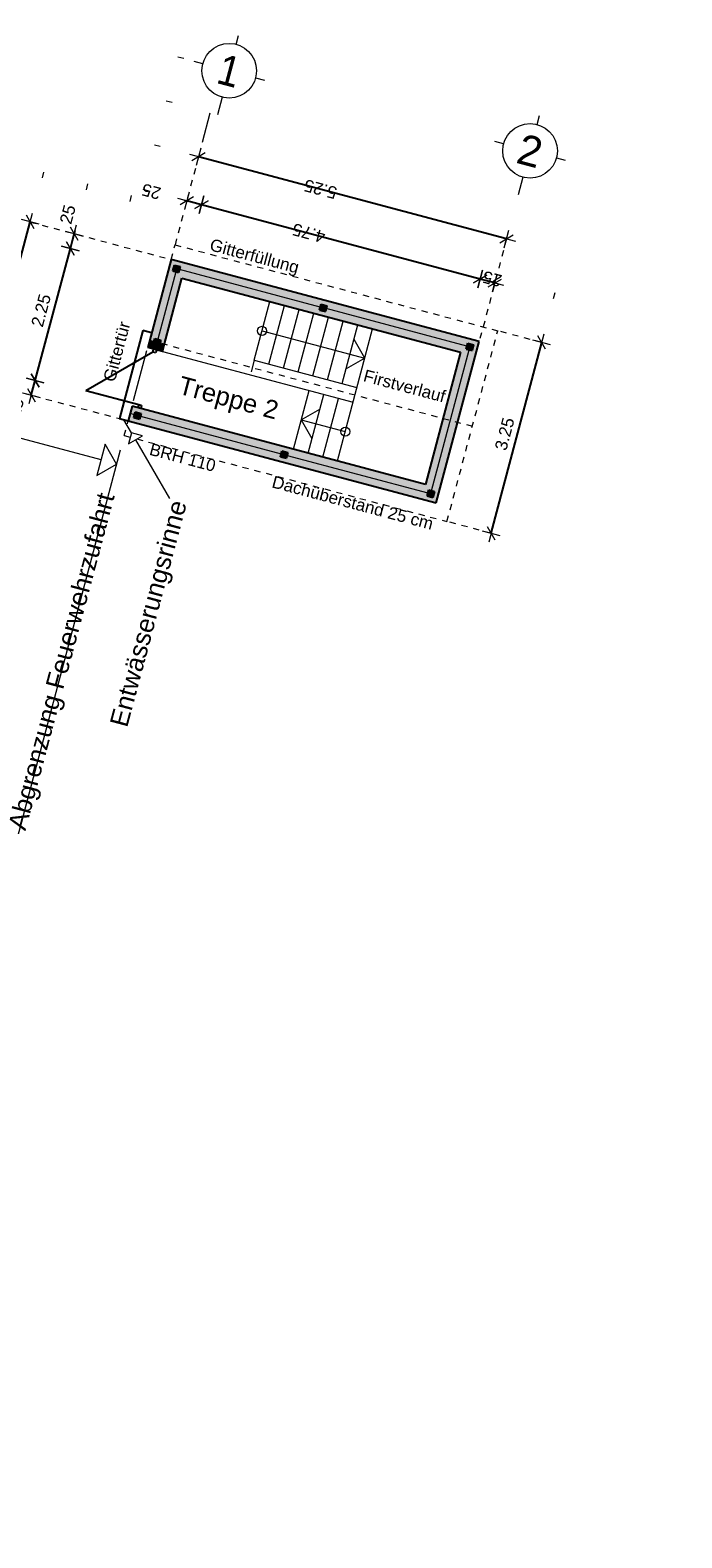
# Model space of a CAD drawing. Header units: metres. Extents: x 4462557 to 4462755, y 5328146 to 5328388.
# Tile 93 of 149: x 4462597 to 4462608, y 5328292 to 5328316. Entities that reach past the tile are written whole.
import ezdxf

# ---------------------------------------------------------------- set-up
doc = ezdxf.new("R2010")
doc.units = ezdxf.units.M
doc.header["$PDMODE"] = 65
doc.linetypes.add('AUSGEZOGEN', pattern=[0])
doc.linetypes.add('VERDECKT2_S2', pattern=[0.15, 0.1, -0.05])
doc.layers.add('Maßlinie_Allgemein', color=7, linetype='AUSGEZOGEN', lineweight=13)
doc.layers.add('Standard', color=7, linetype='AUSGEZOGEN', lineweight=13)
doc.styles.add('ARIAL', font='ARIAL.TTF')
doc.dimstyles.new('_DIMSTYLE_18', dxfattribs={"dimtxt": 0.2, "dimasz": 0.3, "dimexe": 0, "dimexo": 0, "dimgap": 0.1, "dimtad": 2, "dimrnd": 0.01, "dimzin": 4, "dimdsep": 46, "dimtxsty": 'ARIAL', "dimblk1": 'ALL_ML_STRICH', "dimblk2": 'ALL_ML_STRICH', "dimsah": 1, "dimcen": 0, "dimclrd": 7, "dimclre": 7, "dimclrt": 7, "dimadec": 0, "dimazin": 0, "dimtfac": 1, "dimtdec": 0, "dimtix": 1, "dimtmove": 2, "dimatfit": 3, "dimfxl": 0, "dimtzin": 0, "dimlwd": 0, "dimlwe": 13, "dimarcsym": 0})
doc.dimstyles.new('_DIMSTYLE_19', dxfattribs={"dimtxt": 0.2, "dimasz": 0.3, "dimexe": 0, "dimexo": 0, "dimgap": 0.1, "dimtad": 2, "dimdec": 1, "dimlfac": 100, "dimrnd": 1, "dimzin": 4, "dimdsep": 46, "dimtxsty": 'ARIAL', "dimblk1": 'ALL_ML_STRICH', "dimblk2": 'ALL_ML_STRICH', "dimsah": 1, "dimcen": 0, "dimclrd": 7, "dimclre": 7, "dimclrt": 7, "dimadec": 0, "dimazin": 0, "dimtfac": 1, "dimtdec": 0, "dimtix": 1, "dimtmove": 2, "dimatfit": 3, "dimfxl": 0, "dimtvp": 1.2, "dimtzin": 0, "dimlwd": 0, "dimlwe": 13, "dimarcsym": 0})
doc.dimstyles.new('_DIMSTYLE_3', dxfattribs={"dimtxt": 0.2, "dimasz": 0.3, "dimexe": 0, "dimexo": 0, "dimgap": 0.1, "dimtad": 2, "dimrnd": 0.005, "dimzin": 4, "dimdsep": 46, "dimtxsty": 'ARIAL', "dimblk1": 'ALL_ML_STRICH', "dimblk2": 'ALL_ML_STRICH', "dimsah": 1, "dimcen": 0, "dimclrd": 7, "dimclre": 7, "dimclrt": 7, "dimadec": 0, "dimazin": 0, "dimtfac": 1, "dimtdec": 0, "dimtix": 1, "dimtmove": 2, "dimatfit": 3, "dimfxl": 0, "dimtzin": 0, "dimlwd": 0, "dimlwe": 13, "dimarcsym": 0})
doc.dimstyles.new('_DIMSTYLE_5', dxfattribs={"dimtxt": 0.2, "dimasz": 0.3, "dimexe": 0, "dimexo": 0, "dimgap": 0.1, "dimtad": 2, "dimdec": 3, "dimrnd": 0.005, "dimzin": 4, "dimdsep": 46, "dimtxsty": 'ARIAL', "dimblk1": 'ALL_ML_STRICH', "dimblk2": 'ALL_ML_STRICH', "dimsah": 1, "dimcen": 0, "dimclrd": 7, "dimclre": 7, "dimclrt": 7, "dimadec": 0, "dimazin": 0, "dimtfac": 1, "dimtdec": 0, "dimtix": 1, "dimtmove": 2, "dimatfit": 3, "dimfxl": 0, "dimtzin": 0, "dimlwd": 0, "dimlwe": 13, "dimarcsym": 0})

# ---------------------------------------------------------------- blocks, each defined once
blk = doc.blocks.new('COMPLEXOBJECT_55')
at = {"layer": 'Standard', "color": 7, "linetype": 'AUSGEZOGEN', "lineweight": 18}
for p, q in [((4462600.273, 5328316.248), (4462600.312, 5328316.393)), ((4462599.723, 5328315.929), (4462599.578, 5328315.968)), ((4462600.592, 5328315.698), (4462600.737, 5328315.659)), ((4462600.042, 5328315.379), (4462599.964, 5328315.089))]:
    blk.add_line(p, q, dxfattribs=at)
blk.add_circle((4462600.157, 5328315.813), 0.45, dxfattribs=at)
blk = doc.blocks.new('COMPLEXOBJECT_56')
at = {"layer": 'Standard', "color": 7, "linetype": 'AUSGEZOGEN', "lineweight": 18}
for p, q in [((4462605.226, 5328314.929), (4462605.264, 5328315.074)), ((4462604.675, 5328314.61), (4462604.53, 5328314.649)), ((4462605.545, 5328314.379), (4462605.69, 5328314.34)), ((4462604.994, 5328314.06), (4462604.917, 5328313.77))]:
    blk.add_line(p, q, dxfattribs=at)
blk.add_circle((4462605.11, 5328314.494), 0.45, dxfattribs=at)
blk = doc.blocks.new('ALL_ML_STRICH')
at = {"color": 0, "linetype": 'ByBlock', "lineweight": -2}
for p, q in [((-1, 0), (0.5, 0)), ((-0.3, -0.3), (0.3, 0.3)), ((0, -0.5), (0, 0.5))]:
    blk.add_line(p, q, dxfattribs=at)
blk = doc.blocks.new('*D507')
at = {"layer": 'DEFPOINTS', "color": 7, "linetype": 'AUSGEZOGEN', "lineweight": 13}
for p in [(4462624.585, 5328330.936), (4462600.576, 5328252.213), (4462607.63, 5328250.335)]:
    blk.add_point(p, dxfattribs=at)
at = {"layer": 'Maßlinie_Allgemein', "color": 7, "linetype": 'AUSGEZOGEN', "lineweight": -2}
for p, q in [((4462607.63, 5328250.335), (4462628.798, 5328329.814)), ((4462628.798, 5328329.814), (4462628.798, 5328329.814)), ((4462607.63, 5328250.335), (4462607.63, 5328250.335))]:
    blk.add_line(p, q, dxfattribs=at)
at = {"layer": 'Maßlinie_Allgemein', "color": 7, "linetype": 'AUSGEZOGEN', "lineweight": 13, "xscale": 0.3, "yscale": 0.3, "zscale": 0.3}
for p, rotation in [((4462628.798, 5328329.814), 75.08618496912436), ((4462607.63, 5328250.335), 255.0861849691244)]:
    blk.add_blockref('ALL_ML_STRICH', p, dxfattribs=dict(at, rotation=rotation))
at = {"layer": 'Maßlinie_Allgemein', "color": 7, "linetype": 'AUSGEZOGEN', "lineweight": 13, "insert": (4462618.019, 5328290.132), "char_height": 0.2, "width": 1, "attachment_point": 5, "rotation": 75.0862, "style": 'ARIAL'}
blk.add_mtext('\\A1;{\\A1;{82.25\\H0.132000;\\S^ ;}}', dxfattribs=at)
blk = doc.blocks.new('*D510')
at = {"layer": 'DEFPOINTS', "color": 7, "linetype": 'AUSGEZOGEN', "lineweight": 13}
for p in [(4462624.585, 5328330.936), (4462595.124, 5328235.125), (4462603.743, 5328232.829)]:
    blk.add_point(p, dxfattribs=at)
at = {"layer": 'Maßlinie_Allgemein', "color": 7, "linetype": 'AUSGEZOGEN', "lineweight": -2}
for p, q in [((4462603.743, 5328232.829), (4462629.523, 5328329.621)), ((4462629.523, 5328329.621), (4462629.523, 5328329.621)), ((4462603.743, 5328232.829), (4462603.743, 5328232.829))]:
    blk.add_line(p, q, dxfattribs=at)
at = {"layer": 'Maßlinie_Allgemein', "color": 7, "linetype": 'AUSGEZOGEN', "lineweight": 13, "xscale": 0.3, "yscale": 0.3, "zscale": 0.3}
for p, rotation in [((4462629.523, 5328329.621), 75.08618496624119), ((4462603.743, 5328232.829), 255.0861849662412)]:
    blk.add_blockref('ALL_ML_STRICH', p, dxfattribs=dict(at, rotation=rotation))
at = {"layer": 'Maßlinie_Allgemein', "color": 7, "linetype": 'AUSGEZOGEN', "lineweight": 13, "insert": (4462616.441, 5328281.296), "char_height": 0.2, "width": 1.4, "attachment_point": 5, "rotation": 75.0862, "style": 'ARIAL'}
blk.add_mtext('\\A1;{\\A1;{100.16\\H0.132000;\\S5^ ;}}', dxfattribs=at)
blk = doc.blocks.new('*D525')
at = {"layer": 'DEFPOINTS', "color": 7, "linetype": 'AUSGEZOGEN', "lineweight": 13}
for p in [(4462624.52, 5328330.694), (4462603.297, 5328251.747), (4462606.969, 5328250.769)]:
    blk.add_point(p, dxfattribs=at)
at = {"layer": 'Maßlinie_Allgemein', "color": 7, "linetype": 'AUSGEZOGEN', "lineweight": -2}
for p, q in [((4462606.969, 5328250.769), (4462628.009, 5328329.765)), ((4462628.009, 5328329.765), (4462628.009, 5328329.765)), ((4462606.969, 5328250.769), (4462606.969, 5328250.769))]:
    blk.add_line(p, q, dxfattribs=at)
at = {"layer": 'Maßlinie_Allgemein', "color": 7, "linetype": 'AUSGEZOGEN', "lineweight": 13, "xscale": 0.3, "yscale": 0.3, "zscale": 0.3}
for p, rotation in [((4462628.009, 5328329.765), 75.08618456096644), ((4462606.969, 5328250.769), 255.0861845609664)]:
    blk.add_blockref('ALL_ML_STRICH', p, dxfattribs=dict(at, rotation=rotation))
at = {"layer": 'Maßlinie_Allgemein', "color": 7, "linetype": 'AUSGEZOGEN', "lineweight": 13, "insert": (4462617.294, 5328290.325), "char_height": 0.2, "width": 1, "attachment_point": 5, "rotation": 75.0862, "style": 'ARIAL'}
blk.add_mtext('\\A1;{\\A1;{81.75\\H0.132000;\\S^ ;}}', dxfattribs=at)
blk = doc.blocks.new('*D679')
at = {"layer": 'DEFPOINTS', "color": 7, "linetype": 'AUSGEZOGEN', "lineweight": 13}
for p in [(4462596.898, 5328310.472), (4462598.557, 5328310.289), (4462598.492, 5328310.048)]:
    blk.add_point(p, dxfattribs=at)
at = {"layer": 'Maßlinie_Allgemein', "color": 7, "linetype": 'AUSGEZOGEN', "lineweight": -2}
for p, q in [((4462596.898, 5328310.472), (4462596.962, 5328310.714)), ((4462596.962, 5328310.714), (4462596.962, 5328310.714)), ((4462596.898, 5328310.472), (4462596.898, 5328310.472))]:
    blk.add_line(p, q, dxfattribs=at)
at = {"layer": 'Maßlinie_Allgemein', "color": 7, "linetype": 'AUSGEZOGEN', "lineweight": 13, "xscale": 0.3, "yscale": 0.3, "zscale": 0.3}
for p, rotation in [((4462596.898, 5328310.472), 255.0861850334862), ((4462596.962, 5328310.714), 75.08618503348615)]:
    blk.add_blockref('ALL_ML_STRICH', p, dxfattribs=dict(at, rotation=rotation))
at = {"layer": 'Maßlinie_Allgemein', "color": 7, "linetype": 'AUSGEZOGEN', "lineweight": 13, "insert": (4462596.646, 5328310.264), "char_height": 0.2, "width": 0.8, "attachment_point": 5, "rotation": 75.0862, "style": 'ARIAL'}
blk.add_mtext('\\A1;{\\A1;{25\\H0.132000;\\S^ ;}}', dxfattribs=at)
blk = doc.blocks.new('*D680')
at = {"layer": 'DEFPOINTS', "color": 7, "linetype": 'AUSGEZOGEN', "lineweight": 13}
for p in [(4462599.377, 5328312.399), (4462596.962, 5328310.714), (4462598.557, 5328310.289)]:
    blk.add_point(p, dxfattribs=at)
at = {"layer": 'Maßlinie_Allgemein', "color": 7, "linetype": 'AUSGEZOGEN', "lineweight": -2}
for p, q in [((4462596.962, 5328310.714), (4462597.541, 5328312.888)), ((4462597.541, 5328312.888), (4462597.541, 5328312.888)), ((4462596.962, 5328310.714), (4462596.962, 5328310.714))]:
    blk.add_line(p, q, dxfattribs=at)
at = {"layer": 'Maßlinie_Allgemein', "color": 7, "linetype": 'AUSGEZOGEN', "lineweight": 13, "xscale": 0.3, "yscale": 0.3, "zscale": 0.3}
for p, rotation in [((4462597.541, 5328312.888), 75.08618503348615), ((4462596.962, 5328310.714), 255.0861850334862)]:
    blk.add_blockref('ALL_ML_STRICH', p, dxfattribs=dict(at, rotation=rotation))
at = {"layer": 'Maßlinie_Allgemein', "color": 7, "linetype": 'AUSGEZOGEN', "lineweight": 13, "insert": (4462597.059, 5328311.867), "char_height": 0.2, "width": 0.8, "attachment_point": 5, "rotation": 75.0862, "style": 'ARIAL'}
blk.add_mtext('\\A1;{\\A1;{2.25\\H0.132000;\\S^ ;}}', dxfattribs=at)
blk = doc.blocks.new('*D681')
at = {"layer": 'DEFPOINTS', "color": 7, "linetype": 'AUSGEZOGEN', "lineweight": 13}
for p in [(4462597.541, 5328312.888), (4462599.2, 5328312.705), (4462599.377, 5328312.399)]:
    blk.add_point(p, dxfattribs=at)
at = {"layer": 'Maßlinie_Allgemein', "color": 7, "linetype": 'AUSGEZOGEN', "lineweight": -2}
for p, q in [((4462597.541, 5328312.888), (4462597.606, 5328313.13)), ((4462597.606, 5328313.13), (4462597.606, 5328313.13)), ((4462597.541, 5328312.888), (4462597.541, 5328312.888))]:
    blk.add_line(p, q, dxfattribs=at)
at = {"layer": 'Maßlinie_Allgemein', "color": 7, "linetype": 'AUSGEZOGEN', "lineweight": 13, "xscale": 0.3, "yscale": 0.3, "zscale": 0.3}
for p, rotation in [((4462597.541, 5328312.888), 255.0861850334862), ((4462597.606, 5328313.13), 75.08618503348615)]:
    blk.add_blockref('ALL_ML_STRICH', p, dxfattribs=dict(at, rotation=rotation))
at = {"layer": 'Maßlinie_Allgemein', "color": 7, "linetype": 'AUSGEZOGEN', "lineweight": 13, "insert": (4462597.498, 5328313.448), "char_height": 0.2, "width": 0.8, "attachment_point": 5, "rotation": 75.0862, "style": 'ARIAL'}
blk.add_mtext('\\A1;{\\A1;{25\\H0.132000;\\S^ ;}}', dxfattribs=at)
blk = doc.blocks.new('*D682')
at = {"layer": 'DEFPOINTS', "color": 7, "linetype": 'AUSGEZOGEN', "lineweight": 13}
for p in [(4462599.2, 5328312.705), (4462596.173, 5328310.665), (4462598.492, 5328310.048)]:
    blk.add_point(p, dxfattribs=at)
at = {"layer": 'Maßlinie_Allgemein', "color": 7, "linetype": 'AUSGEZOGEN', "lineweight": -2}
for p, q in [((4462596.173, 5328310.665), (4462596.881, 5328313.323)), ((4462596.881, 5328313.323), (4462596.881, 5328313.323)), ((4462596.173, 5328310.665), (4462596.173, 5328310.665))]:
    blk.add_line(p, q, dxfattribs=at)
at = {"layer": 'Maßlinie_Allgemein', "color": 7, "linetype": 'AUSGEZOGEN', "lineweight": 13, "xscale": 0.3, "yscale": 0.3, "zscale": 0.3}
for p, rotation in [((4462596.881, 5328313.323), 75.08618509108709), ((4462596.173, 5328310.665), 255.0861850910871)]:
    blk.add_blockref('ALL_ML_STRICH', p, dxfattribs=dict(at, rotation=rotation))
at = {"layer": 'Maßlinie_Allgemein', "color": 7, "linetype": 'AUSGEZOGEN', "lineweight": 13, "insert": (4462596.334, 5328312.06), "char_height": 0.2, "width": 0.8, "attachment_point": 5, "rotation": 75.0862, "style": 'ARIAL'}
blk.add_mtext('\\A1;{\\A1;{2.75\\H0.132000;\\S^ ;}}', dxfattribs=at)
blk = doc.blocks.new('*D683')
at = {"layer": 'DEFPOINTS', "color": 7, "linetype": 'AUSGEZOGEN', "lineweight": 13}
for p in [(4462604.724, 5328313.045), (4462599.2, 5328312.705), (4462604.273, 5328311.354)]:
    blk.add_point(p, dxfattribs=at)
at = {"layer": 'Maßlinie_Allgemein', "color": 7, "linetype": 'AUSGEZOGEN', "lineweight": -2}
for p, q in [((4462599.651, 5328314.396), (4462599.651, 5328314.396)), ((4462604.724, 5328313.045), (4462599.651, 5328314.396)), ((4462604.724, 5328313.045), (4462604.724, 5328313.045))]:
    blk.add_line(p, q, dxfattribs=at)
at = {"layer": 'Maßlinie_Allgemein', "color": 7, "linetype": 'AUSGEZOGEN', "lineweight": 13, "yscale": 0.3, "zscale": 0.3}
for p, xscale, rotation in [((4462599.651, 5328314.396), 0.3, 165.0861850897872), ((4462604.724, 5328313.045), 0.2999999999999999, 345.0861850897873)]:
    blk.add_blockref('ALL_ML_STRICH', p, dxfattribs=dict(at, xscale=xscale, rotation=rotation))
at = {"layer": 'Maßlinie_Allgemein', "color": 7, "linetype": 'AUSGEZOGEN', "lineweight": 13, "insert": (4462601.66, 5328313.864), "char_height": 0.2, "width": 0.8, "attachment_point": 5, "rotation": 165.0862, "style": 'ARIAL'}
blk.add_mtext('\\A1;{\\A1;{5.25\\H0.132000;\\S^ ;}}', dxfattribs=at)
blk = doc.blocks.new('*D684')
at = {"layer": 'DEFPOINTS', "color": 7, "linetype": 'AUSGEZOGEN', "lineweight": 13}
for p in [(4462604.531, 5328312.32), (4462604.032, 5328311.418), (4462604.273, 5328311.354)]:
    blk.add_point(p, dxfattribs=at)
at = {"layer": 'Maßlinie_Allgemein', "color": 7, "linetype": 'AUSGEZOGEN', "lineweight": -2}
for p, q in [((4462604.289, 5328312.384), (4462604.289, 5328312.384)), ((4462604.531, 5328312.32), (4462604.289, 5328312.384)), ((4462604.531, 5328312.32), (4462604.531, 5328312.32))]:
    blk.add_line(p, q, dxfattribs=at)
at = {"layer": 'Maßlinie_Allgemein', "color": 7, "linetype": 'AUSGEZOGEN', "lineweight": 13, "xscale": 0.2999999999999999, "yscale": 0.3, "zscale": 0.3}
for p, rotation in [((4462604.289, 5328312.384), 165.0861852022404), ((4462604.531, 5328312.32), 345.0861852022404)]:
    blk.add_blockref('ALL_ML_STRICH', p, dxfattribs=dict(at, rotation=rotation))
at = {"layer": 'Maßlinie_Allgemein', "color": 7, "linetype": 'AUSGEZOGEN', "lineweight": 13, "insert": (4462604.488, 5328312.387), "char_height": 0.2, "width": 0.8, "attachment_point": 5, "rotation": 165.0862, "style": 'ARIAL'}
blk.add_mtext('\\A1;{\\A1;{25\\H0.132000;\\S^ ;}}', dxfattribs=at)
blk = doc.blocks.new('*D685')
at = {"layer": 'DEFPOINTS', "color": 7, "linetype": 'AUSGEZOGEN', "lineweight": 13}
for p in [(4462599.377, 5328312.399), (4462604.289, 5328312.384), (4462604.032, 5328311.418)]:
    blk.add_point(p, dxfattribs=at)
at = {"layer": 'Maßlinie_Allgemein', "color": 7, "linetype": 'AUSGEZOGEN', "lineweight": -2}
for p, q in [((4462599.699, 5328313.607), (4462599.699, 5328313.607)), ((4462604.289, 5328312.384), (4462599.699, 5328313.607)), ((4462604.289, 5328312.384), (4462604.289, 5328312.384))]:
    blk.add_line(p, q, dxfattribs=at)
at = {"layer": 'Maßlinie_Allgemein', "color": 7, "linetype": 'AUSGEZOGEN', "lineweight": 13, "xscale": 0.2999999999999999, "yscale": 0.3, "zscale": 0.3}
for p, rotation in [((4462599.699, 5328313.607), 165.0861852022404), ((4462604.289, 5328312.384), 345.0861852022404)]:
    blk.add_blockref('ALL_ML_STRICH', p, dxfattribs=dict(at, rotation=rotation))
at = {"layer": 'Maßlinie_Allgemein', "color": 7, "linetype": 'AUSGEZOGEN', "lineweight": 13, "insert": (4462601.467, 5328313.14), "char_height": 0.2, "width": 0.8, "attachment_point": 5, "rotation": 165.0862, "style": 'ARIAL'}
blk.add_mtext('\\A1;{\\A1;{4.75\\H0.132000;\\S^ ;}}', dxfattribs=at)
blk = doc.blocks.new('*D686')
at = {"layer": 'DEFPOINTS', "color": 7, "linetype": 'AUSGEZOGEN', "lineweight": 13}
for p in [(4462599.699, 5328313.607), (4462599.2, 5328312.705), (4462599.377, 5328312.399)]:
    blk.add_point(p, dxfattribs=at)
at = {"layer": 'Maßlinie_Allgemein', "color": 7, "linetype": 'AUSGEZOGEN', "lineweight": -2}
for p, q in [((4462599.458, 5328313.671), (4462599.458, 5328313.671)), ((4462599.699, 5328313.607), (4462599.458, 5328313.671)), ((4462599.699, 5328313.607), (4462599.699, 5328313.607))]:
    blk.add_line(p, q, dxfattribs=at)
at = {"layer": 'Maßlinie_Allgemein', "color": 7, "linetype": 'AUSGEZOGEN', "lineweight": 13, "xscale": 0.2999999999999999, "yscale": 0.3, "zscale": 0.3}
for p, rotation in [((4462599.458, 5328313.671), 165.0861852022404), ((4462599.699, 5328313.607), 345.0861852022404)]:
    blk.add_blockref('ALL_ML_STRICH', p, dxfattribs=dict(at, rotation=rotation))
at = {"layer": 'Maßlinie_Allgemein', "color": 7, "linetype": 'AUSGEZOGEN', "lineweight": 13, "insert": (4462598.874, 5328313.825), "char_height": 0.2, "width": 0.8, "attachment_point": 5, "rotation": 165.0862, "style": 'ARIAL'}
blk.add_mtext('\\A1;{\\A1;{25\\H0.132000;\\S^ ;}}', dxfattribs=at)
blk = doc.blocks.new('*D689')
at = {"layer": 'DEFPOINTS', "color": 7, "linetype": 'AUSGEZOGEN', "lineweight": 13}
for p in [(4462604.579, 5328311.531), (4462603.743, 5328308.391), (4462604.468, 5328308.198)]:
    blk.add_point(p, dxfattribs=at)
at = {"layer": 'Maßlinie_Allgemein', "color": 7, "linetype": 'AUSGEZOGEN', "lineweight": -2}
for p, q in [((4462604.468, 5328308.198), (4462605.304, 5328311.338)), ((4462605.304, 5328311.338), (4462605.304, 5328311.338)), ((4462604.468, 5328308.198), (4462604.468, 5328308.198))]:
    blk.add_line(p, q, dxfattribs=at)
at = {"layer": 'Maßlinie_Allgemein', "color": 7, "linetype": 'AUSGEZOGEN', "lineweight": 13, "yscale": 0.3, "zscale": 0.3}
for p, xscale, rotation in [((4462605.304, 5328311.338), 0.3, 75.08618508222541), ((4462604.468, 5328308.198), 0.2999999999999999, 255.0861850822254)]:
    blk.add_blockref('ALL_ML_STRICH', p, dxfattribs=dict(at, xscale=xscale, rotation=rotation))
at = {"layer": 'Maßlinie_Allgemein', "color": 7, "linetype": 'AUSGEZOGEN', "lineweight": 13, "insert": (4462604.693, 5328309.833), "char_height": 0.2, "width": 0.8, "attachment_point": 5, "rotation": 75.0862, "style": 'ARIAL'}
blk.add_mtext('\\A1;{\\A1;{3.25\\H0.132000;\\S^ ;}}', dxfattribs=at)

msp = doc.modelspace()

# ---------------------------------------------------------------- hatches: boundary and pattern name
at = {"layer": 'Standard', "linetype": 'AUSGEZOGEN', "lineweight": 13}
for points in [[(4462598.84635, 5328311.37632), (4462598.91883, 5328311.35702), (4462598.9317, 5328311.40534), (4462598.98001, 5328311.39247), (4462599.27598, 5328312.50373), (4462599.22767, 5328312.5166), (4462599.2534, 5328312.61323), (4462599.35003, 5328312.58749), (4462599.33717, 5328312.53918), (4462601.65632, 5328311.9215), (4462601.66919, 5328311.96982), (4462601.76582, 5328311.94408), (4462601.75295, 5328311.89576), (4462604.07211, 5328311.27809), (4462604.08497, 5328311.3264), (4462604.1816, 5328311.30066), (4462604.15587, 5328311.20403), (4462604.10755, 5328311.2169), (4462603.79871, 5328310.05732), (4462603.9195, 5328310.02515), (4462604.27338, 5328311.35384), (4462599.20023, 5328312.70501)], [(4462604.07211, 5328311.27809), (4462601.75295, 5328311.89576), (4462601.74008, 5328311.84745), (4462601.64345, 5328311.87318), (4462601.65632, 5328311.9215), (4462599.33717, 5328312.53918), (4462599.3243, 5328312.49086), (4462599.27598, 5328312.50373), (4462598.98001, 5328311.39247), (4462599.02833, 5328311.3796), (4462599.01546, 5328311.33129), (4462599.08793, 5328311.31198), (4462599.37747, 5328312.39909), (4462603.96746, 5328311.1766), (4462603.67792, 5328310.0895), (4462603.79871, 5328310.05732), (4462604.10755, 5328311.2169), (4462604.05924, 5328311.22977)], [(4462599.00259, 5328311.28297), (4462598.90596, 5328311.30871), (4462598.91883, 5328311.35702), (4462598.84635, 5328311.37632), (4462598.81418, 5328311.25553), (4462599.05576, 5328311.19119), (4462599.08793, 5328311.31198), (4462599.01546, 5328311.33129)], [(4462598.59712, 5328310.14913), (4462598.60999, 5328310.19744), (4462598.70662, 5328310.17171), (4462598.69375, 5328310.12339), (4462601.01291, 5328309.50571), (4462601.02577, 5328309.55403), (4462601.12241, 5328309.52829), (4462601.10954, 5328309.47998), (4462603.42869, 5328308.8623), (4462603.44156, 5328308.91062), (4462603.48987, 5328308.89775), (4462603.79871, 5328310.05732), (4462603.67792, 5328310.0895), (4462603.38839, 5328309.00239), (4462598.55682, 5328310.28922), (4462598.52465, 5328310.16843)], [(4462598.49248, 5328310.04764), (4462603.56562, 5328308.69647), (4462603.9195, 5328310.02515), (4462603.79871, 5328310.05732), (4462603.48987, 5328308.89775), (4462603.53819, 5328308.88488), (4462603.51245, 5328308.78825), (4462603.41582, 5328308.81398), (4462603.42869, 5328308.8623), (4462601.10954, 5328309.47998), (4462601.09667, 5328309.43166), (4462601.00004, 5328309.4574), (4462601.01291, 5328309.50571), (4462598.69375, 5328310.12339), (4462598.68088, 5328310.07508), (4462598.58425, 5328310.10081), (4462598.59712, 5328310.14913), (4462598.52465, 5328310.16843)]]:
    msp.add_hatch(color=255, dxfattribs=at).paths.add_polyline_path(points)
at = {"layer": 'Standard', "linetype": 'AUSGEZOGEN', "lineweight": 18}
for points in [[(4462599.22767, 5328312.5166), (4462599.3243, 5328312.49086), (4462599.35003, 5328312.58749), (4462599.2534, 5328312.61323)], [(4462601.64345, 5328311.87318), (4462601.74008, 5328311.84745), (4462601.76582, 5328311.94408), (4462601.66919, 5328311.96982)], [(4462599.00259, 5328311.28297), (4462599.02833, 5328311.3796), (4462598.9317, 5328311.40534), (4462598.90596, 5328311.30871)], [(4462604.05924, 5328311.22977), (4462604.15587, 5328311.20403), (4462604.1816, 5328311.30066), (4462604.08497, 5328311.3264)], [(4462598.58425, 5328310.10081), (4462598.68088, 5328310.07508), (4462598.70662, 5328310.17171), (4462598.60999, 5328310.19744)], [(4462601.00004, 5328309.4574), (4462601.09667, 5328309.43166), (4462601.12241, 5328309.52829), (4462601.02577, 5328309.55403)], [(4462603.41582, 5328308.81398), (4462603.51245, 5328308.78825), (4462603.53819, 5328308.88488), (4462603.44156, 5328308.91062)]]:
    msp.add_hatch(color=254, dxfattribs=at).paths.add_polyline_path(points)

# ---------------------------------------------------------------- linework, layer by layer
at = {"layer": 'Standard', "color": 7, "linetype": 'AUSGEZOGEN', "lineweight": 13}
for p, q in [((4462599.40857, 5328316.01281), (4462599.31194, 5328316.03855)), ((4462599.92515, 5328315.42679), (4462599.92541, 5328315.4278)), ((4462599.21554, 5328315.28808), (4462599.11891, 5328315.31382)), ((4462599.71496, 5328314.63763), (4462599.84365, 5328315.12079)), ((4462599.02252, 5328314.56334), (4462598.92589, 5328314.58908)), ((4462597.09984, 5328314.14405), (4462597.0741, 5328314.04742)), ((4462597.82457, 5328313.95103), (4462597.79884, 5328313.8544)), ((4462598.52357, 5328313.66137), (4462598.54931, 5328313.758)), ((4462598.73286, 5328313.86434), (4462598.82949, 5328313.83861)), ((4462605.49706, 5328312.06278), (4462605.5228, 5328312.15942)), ((4462598.54533, 5328309.85063), (4462598.42, 5328310.06694)), ((4462598.59712, 5328310.14913), (4462598.52465, 5328310.16843)), ((4462598.36379, 5328309.56449), (4462595.85448, 5328300.14292))]:
    msp.add_line(p, q, dxfattribs=at)
at = {"layer": 'Standard', "color": 7, "linetype": 'VERDECKT2_S2', "lineweight": 18}
for p, q in [((4462599.65062, 5328314.39606), (4462599.26457, 5328312.94658)), ((4462596.88108, 5328313.32268), (4462599.20023, 5328312.70501)), ((4462604.72377, 5328313.04489), (4462604.27338, 5328311.35384)), ((4462605.30404, 5328311.33805), (4462604.5793, 5328311.53107)), ((4462596.17332, 5328310.66532), (4462598.34753, 5328310.08625)), ((4462604.4676, 5328308.19753), (4462603.74286, 5328308.39055))]:
    msp.add_line(p, q, dxfattribs=at)
at = {"layer": 'Standard', "color": 7, "linetype": 'VERDECKT2_S2', "lineweight": 13}
for p, q in [((4462599.20023, 5328312.70501), (4462599.26457, 5328312.94658)), ((4462599.26457, 5328312.94658), (4462604.5793, 5328311.53107)), ((4462603.74286, 5328308.39055), (4462604.5793, 5328311.53107)), ((4462598.84635, 5328311.37632), (4462604.16108, 5328309.96081)), ((4462598.42813, 5328309.80606), (4462598.49248, 5328310.04764)), ((4462598.42813, 5328309.80606), (4462598.52648, 5328309.77987)), ((4462598.63691, 5328309.75046), (4462603.74286, 5328308.39055))]:
    msp.add_line(p, q, dxfattribs=at)
at = {"layer": 'Standard', "color": 7, "linetype": 'AUSGEZOGEN', "lineweight": 25}
for p, q in [((4462599.20023, 5328312.70501), (4462598.81418, 5328311.25553)), ((4462604.27338, 5328311.35384), (4462599.20023, 5328312.70501)), ((4462599.22767, 5328312.5166), (4462599.2534, 5328312.61323)), ((4462599.22767, 5328312.5166), (4462599.3243, 5328312.49086)), ((4462599.2534, 5328312.61323), (4462599.35003, 5328312.58749)), ((4462599.35003, 5328312.58749), (4462599.3243, 5328312.49086)), ((4462599.05576, 5328311.19119), (4462599.37747, 5328312.39909)), ((4462599.37747, 5328312.39909), (4462603.96746, 5328311.1766)), ((4462601.64345, 5328311.87318), (4462601.66919, 5328311.96982)), ((4462601.66919, 5328311.96982), (4462601.76582, 5328311.94408)), ((4462601.64345, 5328311.87318), (4462601.74008, 5328311.84745)), ((4462601.76582, 5328311.94408), (4462601.74008, 5328311.84745)), ((4462598.73358, 5328311.53572), (4462598.34753, 5328310.08625)), ((4462598.87852, 5328311.49711), (4462598.73358, 5328311.53572)), ((4462599.05576, 5328311.19119), (4462598.81418, 5328311.25553)), ((4462598.89795, 5328311.18148), (4462598.91081, 5328311.2298)), ((4462598.90596, 5328311.30871), (4462598.9317, 5328311.40534)), ((4462598.90596, 5328311.30871), (4462599.00259, 5328311.28297)), ((4462598.9317, 5328311.40534), (4462599.02833, 5328311.3796)), ((4462598.95913, 5328311.21693), (4462598.94626, 5328311.16861)), ((4462599.02833, 5328311.3796), (4462599.00259, 5328311.28297)), ((4462603.56562, 5328308.69647), (4462604.27338, 5328311.35384)), ((4462604.05924, 5328311.22977), (4462604.08497, 5328311.3264)), ((4462604.05924, 5328311.22977), (4462604.15587, 5328311.20403)), ((4462604.08497, 5328311.3264), (4462604.1816, 5328311.30066)), ((4462604.1816, 5328311.30066), (4462604.15587, 5328311.20403)), ((4462598.89795, 5328311.18148), (4462597.79663, 5328310.54343)), ((4462598.94626, 5328311.16861), (4462598.89795, 5328311.18148)), ((4462603.96746, 5328311.1766), (4462603.38839, 5328309.00239)), ((4462598.66632, 5328310.3118), (4462597.79663, 5328310.54343)), ((4462598.55682, 5328310.28922), (4462598.49248, 5328310.04764)), ((4462603.38839, 5328309.00239), (4462598.55682, 5328310.28922)), ((4462598.66632, 5328310.3118), (4462598.65345, 5328310.26348)), ((4462598.71463, 5328310.29893), (4462598.66632, 5328310.3118)), ((4462598.71463, 5328310.29893), (4462598.70176, 5328310.25062)), ((4462598.34753, 5328310.08625), (4462598.49248, 5328310.04764)), ((4462598.49248, 5328310.04764), (4462603.56562, 5328308.69647)), ((4462598.58425, 5328310.10081), (4462598.60999, 5328310.19744)), ((4462598.58425, 5328310.10081), (4462598.68088, 5328310.07508)), ((4462598.60999, 5328310.19744), (4462598.70662, 5328310.17171)), ((4462598.70662, 5328310.17171), (4462598.68088, 5328310.07508)), ((4462601.00004, 5328309.4574), (4462601.02577, 5328309.55403)), ((4462601.02577, 5328309.55403), (4462601.12241, 5328309.52829)), ((4462601.12241, 5328309.52829), (4462601.09667, 5328309.43166)), ((4462601.00004, 5328309.4574), (4462601.09667, 5328309.43166)), ((4462603.41582, 5328308.81398), (4462603.44156, 5328308.91062)), ((4462603.41582, 5328308.81398), (4462603.51245, 5328308.78825)), ((4462603.44156, 5328308.91062), (4462603.53819, 5328308.88488)), ((4462603.53819, 5328308.88488), (4462603.51245, 5328308.78825))]:
    msp.add_line(p, q, dxfattribs=at)
at = {"layer": 'Standard', "color": 7, "linetype": 'AUSGEZOGEN', "lineweight": 18}
for p, q in [((4462599.27598, 5328312.50373), (4462598.98001, 5328311.39247)), ((4462601.65632, 5328311.9215), (4462599.33717, 5328312.53918)), ((4462600.56957, 5328311.04672), (4462600.82694, 5328312.01304)), ((4462600.81115, 5328310.98238), (4462601.06852, 5328311.9487)), ((4462601.05273, 5328310.91804), (4462601.3101, 5328311.88435)), ((4462601.29431, 5328310.8537), (4462601.55168, 5328311.82001)), ((4462601.53589, 5328310.78936), (4462601.79325, 5328311.75567)), ((4462604.07211, 5328311.27809), (4462601.75295, 5328311.89576)), ((4462600.69826, 5328311.52988), (4462602.38931, 5328311.07949)), ((4462601.77747, 5328310.72502), (4462602.03483, 5328311.69133)), ((4462601.93892, 5328309.38844), (4462602.51799, 5328311.56265)), ((4462602.01905, 5328310.66067), (4462602.27641, 5328311.62699)), ((4462598.58255, 5328310.38585), (4462598.80132, 5328311.20722)), ((4462602.38931, 5328311.07949), (4462602.21207, 5328311.38541)), ((4462603.48987, 5328308.89775), (4462604.10755, 5328311.2169)), ((4462599.05576, 5328311.19119), (4462602.19628, 5328310.35475)), ((4462600.56957, 5328311.04672), (4462600.5181, 5328310.85346)), ((4462600.56957, 5328311.04672), (4462602.26062, 5328310.59633)), ((4462602.38931, 5328311.07949), (4462602.08339, 5328310.90225)), ((4462601.21418, 5328309.58147), (4462601.47155, 5328310.54778)), ((4462601.45576, 5328309.51712), (4462601.71313, 5328310.48344)), ((4462601.34286, 5328310.06462), (4462601.64878, 5328310.24186)), ((4462601.69734, 5328309.45278), (4462601.9547, 5328310.4191)), ((4462598.69375, 5328310.12339), (4462601.01291, 5328309.50571)), ((4462601.34286, 5328310.06462), (4462602.0676, 5328309.8716)), ((4462601.34286, 5328310.06462), (4462601.5201, 5328309.7587)), ((4462598.04712, 5328309.40581), (4462595.9842, 5328309.95524)), ((4462598.54533, 5328309.85063), (4462598.49707, 5328309.66944)), ((4462598.49707, 5328309.66944), (4462598.72651, 5328309.80237)), ((4462598.72651, 5328309.80237), (4462598.54533, 5328309.85063)), ((4462598.61179, 5328309.73591), (4462599.17196, 5328308.76904)), ((4462598.11537, 5328309.66204), (4462597.97888, 5328309.14957)), ((4462598.30335, 5328309.33756), (4462598.11537, 5328309.66204)), ((4462601.10954, 5328309.47998), (4462603.42869, 5328308.8623)), ((4462597.97888, 5328309.14957), (4462598.30335, 5328309.33756))]:
    msp.add_line(p, q, dxfattribs=at)
for centre in [(4462600.69826, 5328311.52988), (4462602.0676, 5328309.8716)]:
    msp.add_circle(centre, 0.075, dxfattribs=at)

# ---------------------------------------------------------------- block references
for name in ['COMPLEXOBJECT_55', 'COMPLEXOBJECT_56']:
    msp.add_blockref(name, (0, 0), dxfattribs=at)

# ---------------------------------------------------------------- texts
at = {"layer": 'Standard', "color": 7, "linetype": 'AUSGEZOGEN', "lineweight": 18, "style": 'ARIAL'}
for s, insert, char_height, width, attachment_point, rotation in [('\\W0.90;1', (4462600.15746, 5328315.81336), 0.5, 0.6172811, 5, 345.086185), ('\\W0.99;2', (4462605.10982, 5328314.49436), 0.5, 0.6392436, 5, 345.086185), ('\\W1.00;Gitterfüllung', (4462600.53286, 5328312.60879), 0.2, 1.613687, 8, 345.086185), ('\\W1.00;Gittertür', (4462598.0784, 5328310.7271), 0.2, 1.1098616, 1, 75.086185), ('\\W1.00;Treppe\\~2', (4462600.13497, 5328310.38633), 0.3, 1.8354196, 5, 345.086185), ('\\W1.00;Firstverlauf', (4462603.01753, 5328310.5241), 0.2, 1.4868883, 8, 345.086185), ('\\W0.98;BRH\\~110', (4462599.41676, 5328309.54276), 0.2, 1.2377366, 2, 345.086185), ('\\W1.00;Dachüberstand\\~25\\~cm', (4462603.53699, 5328308.44538), 0.2, 2.8471373, 3, 345.086185), ('\\W1.01;Abgrenzung\\~Feuerwehrzufahrt', (4462598.17077, 5328308.83975), 0.3, 5.8407924, 6, 75.086185), ('\\W1.01;Entwässerungsrinne', (4462599.17196, 5328308.76904), 0.3, 3.9708689, 3, 75.086185)]:
    msp.add_mtext(s, dxfattribs=dict(at, insert=insert, char_height=char_height, width=width, attachment_point=attachment_point, rotation=rotation))

# ---------------------------------------------------------------- dimensions: what is measured, and where the dimension line sits
at = {"layer": 'Maßlinie_Allgemein', "color": 7, "linetype": 'AUSGEZOGEN', "lineweight": 13}
for base, p1, p2, angle, dimstyle, picture, middle in [((4462629.52258, 5328329.6209), (4462603.7433, 5328232.82915), (4462629.52258, 5328329.6209), 75.086185, '_DIMSTYLE_5', '*D510', (4462616.44139, 5328281.29617)), ((4462628.79785, 5328329.81392), (4462607.62951, 5328250.33459), (4462628.79785, 5328329.81392), 75.086185, '_DIMSTYLE_3', '*D507', (4462618.01866, 5328290.13241)), ((4462628.00877, 5328329.76535), (4462606.96911, 5328250.76919), (4462628.00877, 5328329.76535), 75.086185, '_DIMSTYLE_3', '*D525', (4462617.29393, 5328290.32543)), ((4462599.65062, 5328314.39606), (4462604.72377, 5328313.04489), (4462599.65062, 5328314.39606), 165.086185, '_DIMSTYLE_18', '*D683', (4462601.66017, 5328313.86437)), ((4462599.4576, 5328313.67132), (4462599.69918, 5328313.60698), (4462599.4576, 5328313.67132), 165.086185, '_DIMSTYLE_19', '*D686', (4462598.87409, 5328313.8255)), ((4462597.60581, 5328313.12966), (4462597.54147, 5328312.88808), (4462597.60581, 5328313.12966), 75.086185, '_DIMSTYLE_19', '*D681', (4462597.4978, 5328313.44788)), ((4462599.69918, 5328313.60698), (4462604.28917, 5328312.38449), (4462599.69918, 5328313.60698), 165.086185, '_DIMSTYLE_18', '*D685', (4462601.46715, 5328313.13963)), ((4462596.88108, 5328313.32268), (4462596.17332, 5328310.66532), (4462596.88108, 5328313.32268), 75.086185, '_DIMSTYLE_18', '*D682', (4462596.33417, 5328312.05959)), ((4462597.54147, 5328312.88808), (4462596.9624, 5328310.71387), (4462597.54147, 5328312.88808), 75.086185, '_DIMSTYLE_18', '*D680', (4462597.0589, 5328311.86656)), ((4462604.28917, 5328312.38449), (4462604.53075, 5328312.32015), (4462604.28917, 5328312.38449), 165.086185, '_DIMSTYLE_19', '*D684', (4462604.48797, 5328312.38666)), ((4462605.30404, 5328311.33805), (4462604.4676, 5328308.19753), (4462605.30404, 5328311.33805), 75.086185, '_DIMSTYLE_18', '*D689', (4462604.69265, 5328309.83341)), ((4462596.9624, 5328310.71387), (4462596.89806, 5328310.4723), (4462596.9624, 5328310.71387), 75.086185, '_DIMSTYLE_19', '*D679', (4462596.6464, 5328310.26418))]:
    dim = msp.add_linear_dim(base=base, p1=p1, p2=p2, angle=angle, dimstyle=dimstyle, override={"dimpost": '<>', "dimclrd": 7, "dimclre": 7, "dimclrt": 7, "dimlwd": 0, "dimlwe": 13}, dxfattribs=at)
    dim.commit()
    dim.dimension.update_dxf_attribs({"geometry": picture, "text_midpoint": middle, "dimtype": 160})

doc.saveas('drawing.dxf')
